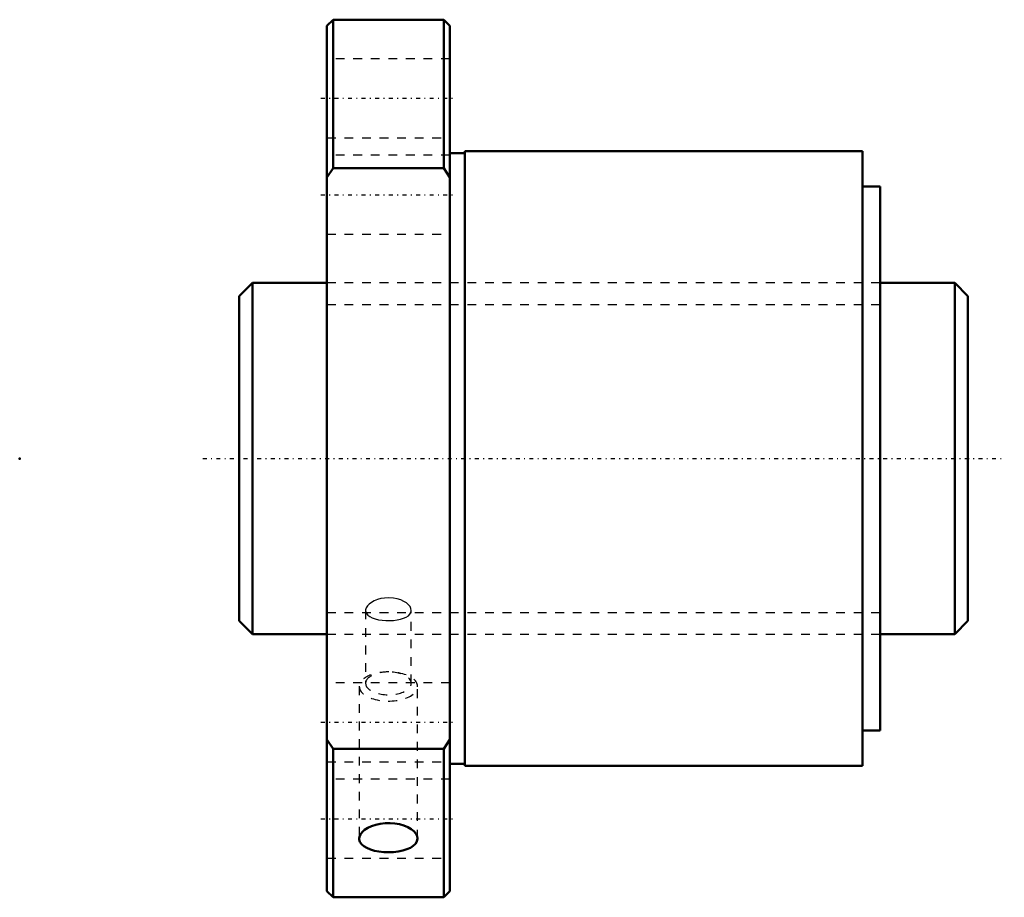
# Model space of a CAD drawing. Header units: millimetres. Extents: x -35 to 77, y -50 to 50.
import ezdxf

# ---------------------------------------------------------------- set-up
doc = ezdxf.new("R2010")
doc.units = ezdxf.units.MM
doc.linetypes.add('Center', pattern=[1.5, 0.45, -0.5, 0.05, -0.5])
doc.linetypes.add('Dashed', pattern=[2, 1, -1])
for name, color, linetype, lineweight in [('2d ConnectionPoints', 7, 'Continuous', 50), ('AM_0', 7, 'Continuous', 50), ('AM_5', 3, 'Continuous', 25), ('AM_7', 7, 'Center', 25), ('AM_9', 6, 'Dashed', 25)]:
    doc.layers.add(name, color=color, linetype=linetype, lineweight=lineweight)

# ---------------------------------------------------------------- blocks, each defined once
blk = doc.blocks.new('1_SDA_V_serieSDA4010VA_5nut_0_in_SDA4010VA_5G0_83LC0_0G000__4')
at = {"layer": 'AM_0'}
for p, q in [((0.7, 50), (0, 49.3)), ((13.3, 50), (0.7, 50)), ((0.7, 50), (0.7, 33.07)), ((14, 49.3), (13.3, 50)), ((13.3, 50), (13.3, 33.07)), ((0, 49.3), (0, -49.3)), ((14, 49.3), (14, -49.3)), ((15.7, 34.8), (14, 34.8)), ((15.7, 35), (15.7, -35)), ((61, 35), (15.7, 35)), ((61, 35), (61, -35)), ((0, 32), (0.7, 33.07)), ((0.7, 33.07), (13.3, 33.07)), ((13.3, 33.07), (14, 32)), ((63, 31), (61, 31)), ((63, 31), (63, -31)), ((61, -31), (63, -31)), ((0.7, -33.07), (0, -32)), ((14, -32), (13.3, -33.07)), ((0.7, -33.07), (0.7, -50)), ((13.3, -33.07), (0.7, -33.07)), ((13.3, -33.07), (13.3, -50)), ((14, -34.8), (15.7, -34.8)), ((15.7, -35), (61, -35)), ((0, -49.3), (0.7, -50)), ((13.3, -50), (14, -49.3)), ((0.7, -50), (13.3, -50))]:
    blk.add_line(p, q, dxfattribs=at)
for points in [[(10.32, -43.3), (10.28, -43.02), (10.14, -42.74), (9.91, -42.47), (9.6, -42.23), (9.21, -42.01), (8.76, -41.82), (8.27, -41.68), (7.73, -41.59), (7.18, -41.55), (6.62, -41.56), (6.07, -41.62), (5.55, -41.73), (5.07, -41.89), (4.64, -42.08), (4.28, -42.31), (4, -42.57), (3.8, -42.84), (3.7, -43.12), (3.68, -43.3)], [(3.68, -43.3), (3.68, -43.4), (3.76, -43.67), (3.94, -43.93), (4.19, -44.17), (4.53, -44.37), (4.94, -44.55), (5.41, -44.69), (5.92, -44.79), (6.47, -44.85), (7.02, -44.87), (7.58, -44.84), (8.12, -44.78), (8.63, -44.68), (9.09, -44.53), (9.5, -44.36), (9.83, -44.15), (10.08, -43.91), (10.25, -43.65), (10.32, -43.3)]]:
    blk.add_lwpolyline(points, dxfattribs=at)
at = {"layer": 'AM_7'}
for p, q in [((-0.7, 41.05), (14.7, 41.05)), ((-0.7, 30.05), (14.7, 30.05)), ((-0.7, -30.05), (14.7, -30.05)), ((-0.7, -41.05), (14.7, -41.05))]:
    blk.add_line(p, q, dxfattribs=at)
at = {"layer": 'AM_9'}
for p, q in [((14, 45.55), (0, 45.55)), ((0, 36.55), (14, 36.55)), ((14, 34.55), (0, 34.55)), ((0, 25.55), (14, 25.55)), ((63, 20), (0, 20)), ((4.4, -17.32), (4.4, -25.62)), ((9.6, -25.62), (9.6, -17.32)), ((0, -20), (63, -20)), ((14, -25.55), (0, -25.55)), ((3.68, -25.98), (3.68, -43.3)), ((10.32, -43.3), (10.32, -25.98)), ((0, -34.55), (14, -34.55)), ((14, -36.55), (0, -36.55)), ((0, -45.55), (14, -45.55))]:
    blk.add_line(p, q, dxfattribs=at)
for points in [[(7, -15.87), (6.57, -15.9), (6.14, -15.96), (5.75, -16.07), (5.38, -16.21), (5.07, -16.39), (4.8, -16.58), (4.6, -16.8), (4.47, -17.02), (4.4, -17.25), (4.4, -17.32)], [(9.6, -17.32), (9.56, -17.1), (9.46, -16.88), (9.28, -16.66), (9.04, -16.46), (8.74, -16.28), (8.4, -16.12), (8.01, -16), (7.59, -15.91), (7, -15.87)], [(4.4, -17.32), (4.42, -17.46), (4.5, -17.67), (4.65, -17.85), (4.88, -18.02), (5.15, -18.16), (5.49, -18.28), (5.87, -18.37), (6.28, -18.43), (6.71, -18.47), (7.14, -18.47), (7.57, -18.45), (7.99, -18.4), (8.37, -18.32), (8.72, -18.21), (9.02, -18.08), (9.27, -17.92), (9.45, -17.74), (9.56, -17.54), (9.6, -17.32), (9.6, -17.32)]]:
    blk.add_lwpolyline(points, dxfattribs=at)
for centre, major_axis, start_param, end_param in [((7, -25.98), (3.32, 0), 3.141593, 7.853982), ((7, -25.98), (3.32, 0), 1.570796, 3.141593), ((7, -25.62), (2.6, 0), 3.141593, 7.853982), ((7, -25.62), (2.6, 0), 1.570796, 3.141593)]:
    blk.add_ellipse(centre, major_axis=major_axis, ratio=0.5, start_param=start_param, end_param=end_param, dxfattribs=at)
blk = doc.blocks.new('2_000SDA4010VA_50Shaft_0_in_SDA4010VA_5G0_83LC0_0G000__4')
at = {"layer": 'AM_0'}
for p, q in [((-8.5, 20), (-10, 18.5)), ((-8.5, 20), (-8.5, -20)), ((0, 20), (-8.5, 20)), ((71.5, 20), (63, 20)), ((73, 18.5), (71.5, 20)), ((71.5, 20), (71.5, -20)), ((-10, 18.5), (-10, -18.5)), ((73, 18.5), (73, -18.5)), ((-10, -18.5), (-8.5, -20)), ((71.5, -20), (73, -18.5)), ((-8.5, -20), (0, -20)), ((63, -20), (71.5, -20))]:
    blk.add_line(p, q, dxfattribs=at)
at = {"layer": 'AM_5', "linetype": 'Dashed'}
for p, q in [((0, 17.5465), (63, 17.5465)), ((0, -17.5465), (63, -17.5465))]:
    blk.add_line(p, q, dxfattribs=at)
at = {"layer": 'AM_7'}
blk.add_line((-14.15, 0), (77.15, 0), dxfattribs=at)
at = {"layer": 'AM_9'}
for p, q in [((63, 20), (0, 20)), ((0, -20), (63, -20))]:
    blk.add_line(p, q, dxfattribs=at)

msp = doc.modelspace()

# ---------------------------------------------------------------- linework, layer by layer
at = {"layer": '2d ConnectionPoints'}
for p in [(-35, 0), (0, 0), (73, 0)]:
    msp.add_point(p, dxfattribs=at)

# ---------------------------------------------------------------- block references
for name in ['1_SDA_V_serieSDA4010VA_5nut_0_in_SDA4010VA_5G0_83LC0_0G000__4', '2_000SDA4010VA_50Shaft_0_in_SDA4010VA_5G0_83LC0_0G000__4']:
    msp.add_blockref(name, (0, 0))

doc.saveas('drawing.dxf')
